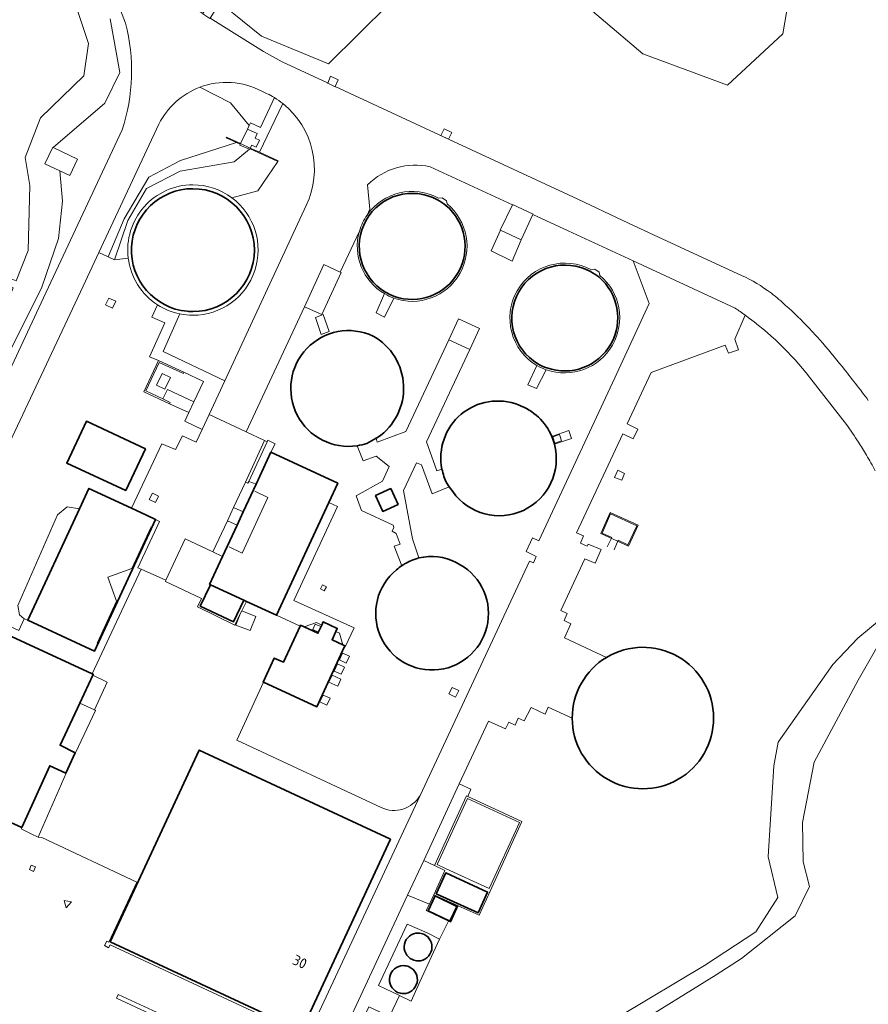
# Model space of a CAD drawing. Extents: x 150256 to 156914, y 461459 to 469481.
# Tile 111 of 256: x 152489 to 152600, y 465011 to 465139. Entities that reach past the tile are written whole.
import ezdxf
from ezdxf.enums import TextEntityAlignment as Align

# ---------------------------------------------------------------- set-up
doc = ezdxf.new("R2010")
doc.units = 0
doc.header["$LTSCALE"] = 0.75
for name, color, linetype, lineweight in [('B-RO-GR-GRAS-GV', 251, 'CONTINUOUS', 13), ('B-RO-GR-GROENVOORZIENING-GV', 251, 'CONTINUOUS', 18), ('B-RO-GR-STRUIK-GV', 251, 'CONTINUOUS', 13), ('B-RO-IE-TERREINAFSCHEIDING_KUNSTMATIG_HEKWERK-G', 251, 'IE-TERREINAFSCHEIDING-KUNSTMATIG', 18), ('B-RO-IE-TERREINAFSCHEIDING_KUNSTMATIG_MUUR-GV', 251, 'CONTINUOUS', 18), ('B-RO-OG-BEBOUWING-GV', 6, 'CONTINUOUS', 35), ('B-RO-OG-BEBOUWING-T18', 1, 'CONTINUOUS', 18), ('B-RO-OG-BEBOUWING_BEZINKTANK-GV', 251, 'CONTINUOUS', 35), ('B-RO-OG-BEBOUWING_LOODS-GV', 251, 'CONTINUOUS', 35), ('B-RO-OG-BEBOUWING_OPSLAGTANK-GV', 251, 'CONTINUOUS', 35), ('B-RO-OG-BEBOUWING_OVERBOUWING-GV', 251, 'CONTINUOUS', 18), ('B-RO-OG-TERREIN_CULTUURSCHEIDING-GV', 251, 'CONTINUOUS', 18), ('B-RO-OG-WATER-GV', 251, 'CONTINUOUS', 18), ('B-RO-OG-WATER_SLOOT-GV', 251, 'CONTINUOUS', 18), ('B-RO-VH-VERHARDING_GESLOTEN-GV', 251, 'CONTINUOUS', 18), ('B-RO-VH-VERHARDING_HALFVERHARDING-GV', 251, 'CONTINUOUS', 18), ('B-RO-VH-VERHARDING_OPEN-GV', 251, 'CONTINUOUS', 18)]:
    doc.layers.add(name, color=color, linetype=linetype, lineweight=lineweight)
doc.styles.add('NLCS-ISO-M200-T18', font='NLCS-ISO.ttf', dxfattribs={"height": 360})
doc.linetypes.add('IE-TERREINAFSCHEIDING-KUNSTMATIG', pattern='A,4,[82,NLCS.SHX,S=0.75,R=90,X=0,Y=0],4,-2', length=10)

msp = doc.modelspace()

# ---------------------------------------------------------------- linework, layer by layer
at = {"layer": 'B-RO-GR-GRAS-GV'}
for points in [[(152536.505, 465103.467), (152535.418, 465100.959), (152536.513, 465100.403), (152537.707, 465102.876)], [(152556.375, 465094.107), (152555.172, 465091.611), (152556.32, 465091.096), (152557.594, 465093.562)]]:
    msp.add_lwpolyline(points, dxfattribs=at)
for points in [[(152537.707, 465102.876, -0.0474125), (152536.505, 465103.467)], [(152557.594, 465093.562, -0.0533038), (152556.375, 465094.107)]]:
    msp.add_lwpolyline(points, format="xyb", dxfattribs=at)
at = {"layer": 'B-RO-GR-GROENVOORZIENING-GV'}
for points in [[(152500.779, 465186.323), (152494.949, 465180.566), (152496.789, 465169.757), (152502.621, 465155.633), (152513.052, 465143.027), (152520.476, 465137.022), (152529.205, 465133.405), (152537.13, 465141.22), (152544.249, 465148.946), (152549.661, 465150.424), (152551.315, 465150.875), (152559.316, 465143.957), (152570.18, 465134.709), (152581.222, 465130.603), (152588.412, 465137.299), (152589.446, 465143.427), (152585.909, 465157.315), (152578.127, 465165.458), (152565.807, 465170.719), (152560.3, 465171.36), (152553.078, 465172.201), (152538.197, 465181.437), (152523.613, 465186.718), (152510.934, 465187.61)], [(152520.214, 465123.45), (152519.648, 465123.721), (152519.921, 465124.312), (152518.656, 465124.899), (152517.742, 465123.004), (152519.015, 465122.43), (152519.206, 465122.81), (152519.78, 465122.535)], [(152518.924, 465122.267), (152517.668, 465122.826), (152517.691, 465122.926), (152517.225, 465123.143), (152509.937, 465120.829), (152505.801, 465118.637), (152502.56, 465113.23), (152500.484, 465108.275), (152501.324, 465107.887), (152503.064, 465113.01), (152505.505, 465117.173), (152509.889, 465119.423), (152516.905, 465120.634)], [(152500.16, 465101.996), (152500.575, 465102.886), (152501.494, 465102.484), (152501.054, 465101.566)], [(152528.258, 465098.137), (152527.497, 465100.37), (152528.501, 465100.741), (152529.29, 465098.526)], [(152505.339, 465083.256), (152502.792, 465077.811), (152495.104, 465081.407), (152497.652, 465086.852)], [(152567.419, 465079.158), (152566.496, 465079.544), (152566.901, 465080.465), (152567.801, 465080.065)], [(152565.924, 465074.952), (152569.55, 465073.331), (152568.326, 465070.592), (152564.699, 465072.213)], [(152528.656, 465064.76), (152528.165, 465065.031), (152528.445, 465065.539), (152528.936, 465065.268)], [(152530.621, 465055.764), (152531.034, 465056.664), (152531.943, 465056.248), (152531.53, 465055.347)], [(152529.961, 465054.313), (152530.389, 465055.254), (152531.299, 465054.841), (152530.872, 465053.899)], [(152529.271, 465052.858), (152529.703, 465053.782), (152530.835, 465053.254), (152530.404, 465052.329)], [(152528.092, 465050.305), (152528.495, 465051.186), (152529.405, 465050.769), (152529.001, 465049.888)], [(152545.331, 465052.182), (152546.189, 465051.782), (152545.766, 465050.9), (152544.885, 465051.342)]]:
    msp.add_lwpolyline(points, close=True, dxfattribs=at)
for points in [[(152502.749, 465138.697), (152497.105, 465153.402), (152495.791, 465157.21), (152490.69, 465172.169)], [(152407.77, 465110.343), (152434.693, 465097.636), (152446.931, 465091.935), (152460.9, 465085.422), (152470.368, 465086.331), (152471.208, 465086.62), (152471.028, 465087.011), (152471.941, 465087.425), (152472.151, 465086.946), (152476.776, 465088.542), (152482.198, 465092.959), (152485.741, 465098.232), (152488.121, 465104.21), (152487.476, 465104.454), (152487.843, 465105.388), (152488.49, 465105.135), (152490.059, 465109.076), (152490.305, 465117.557), (152489.685, 465121.206), (152491.658, 465126.352), (152497.329, 465131.834), (152497.928, 465136.068), (152492.539, 465152.295)], [(152492.539, 465152.295), (152497.928, 465136.068), (152497.329, 465131.834), (152491.658, 465126.352), (152489.685, 465121.206), (152490.305, 465117.557), (152490.059, 465109.076), (152488.49, 465105.135)], [(152500.77, 465139.241), (152502.022, 465132.267), (152500.041, 465128.287), (152493.325, 465122.51), (152496.508, 465120.992), (152495.494, 465118.84), (152494.19, 465119.455), (152494.537, 465115.507), (152494.035, 465110.668), (152491.855, 465104.304), (152483.241, 465087.118), (152479.667, 465083.308), (152474.54, 465081.652), (152469.863, 465082.517), (152469.811, 465082.416), (152469.44, 465082.595), (152465.217, 465083.376), (152470.478, 465080.863)], [(152483.241, 465087.118), (152491.855, 465104.304), (152494.035, 465110.668), (152494.537, 465115.507), (152494.19, 465119.455), (152492.258, 465120.366), (152493.293, 465122.526), (152493.325, 465122.51), (152500.041, 465128.287), (152502.022, 465132.267), (152500.77, 465139.241)], [(152517.742, 465123.004), (152518.656, 465124.899), (152518.878, 465125.376), (152516.428, 465128.315), (152512.421, 465130.351)], [(152512.421, 465130.351), (152516.428, 465128.315), (152518.878, 465125.376), (152519.042, 465125.726), (152520.349, 465125.125), (152522.157, 465128.999)], [(152521.233, 465129.507), (152520.519, 465129.839)], [(152523.263, 465128.221), (152520.228, 465121.883), (152522.656, 465120.762), (152522.615, 465120.681), (152519.993, 465116.877), (152516.604, 465115.969)], [(152507.117, 465125.55), (152499.275, 465108.843), (152500.484, 465108.275), (152502.56, 465113.23), (152505.801, 465118.637), (152509.937, 465120.829), (152517.225, 465123.143), (152515.887, 465123.765), (152515.93, 465123.84), (152517.742, 465123.004)], [(152484.079, 465085.773), (152484.393, 465086.513), (152491.779, 465102.29), (152502.298, 465124.787)], [(152516.604, 465115.969), (152519.993, 465116.877), (152522.615, 465120.681), (152518.985, 465122.35), (152518.924, 465122.267), (152516.905, 465120.634), (152509.889, 465119.423), (152505.505, 465117.173), (152503.064, 465113.01), (152501.324, 465107.887), (152503.106, 465108.107)], [(152541.136, 465038.12), (152547.852, 465052.418), (152555.397, 465068.634), (152555.923, 465068.399), (152556.282, 465069.238), (152554.954, 465069.88), (152555.783, 465071.651), (152556.634, 465071.253), (152566.539, 465092.51), (152571.019, 465102.172), (152568.906, 465107.726), (152560.427, 465111.665), (152555.839, 465113.788), (152554.302, 465110.488), (152554.339, 465110.471), (152553.132, 465107.705), (152550.399, 465109.052), (152551.61, 465111.751), (152551.6, 465111.756), (152553.174, 465115.021), (152542.439, 465119.989)], [(152534.298, 465117.652), (152534.591, 465114.454), (152534.239, 465113.712)], [(152543.543, 465115.898), (152544.003, 465115.951), (152544.578, 465115.572), (152544.667, 465115.151)], [(152509.851, 465100.821), (152507.649, 465095.926), (152515.707, 465092.126), (152526.307, 465114.949)], [(152533.238, 465111.604), (152530.713, 465106.284), (152530.869, 465106.21), (152528.331, 465100.763), (152526.094, 465101.773), (152518.489, 465085.47), (152520.883, 465084.34), (152521.195, 465084.158), (152521.316, 465084.367), (152522.236, 465083.892), (152521.698, 465082.814), (152530.407, 465078.782), (152529.237, 465076.258), (152530.376, 465075.743), (152524.71, 465063.511), (152532.561, 465059.96), (152531.397, 465057.448), (152531.298, 465057.494), (152527.7, 465049.66), (152520.725, 465052.864)], [(152503.106, 465108.107), (152501.324, 465107.887), (152500.484, 465108.275), (152499.275, 465108.843), (152497.218, 465104.461), (152488, 465084.785), (152479.737, 465067.119), (152476.56, 465060.372), (152480.179, 465058.668), (152477.624, 465053.24), (152474.005, 465054.944), (152470.18, 465046.82)], [(152563.475, 465106.556), (152563.928, 465106.637), (152564.463, 465106.272), (152564.581, 465105.837)], [(152537.707, 465102.876), (152536.513, 465100.403), (152535.418, 465100.959), (152536.505, 465103.467)], [(152496.749, 465075.454), (152497.981, 465078.112), (152503.555, 465075.53), (152507.483, 465083.927), (152509.282, 465083.15), (152510.164, 465084.969), (152511.967, 465084.132), (152512.731, 465085.774), (152510.488, 465086.85), (152511.019, 465087.973), (152508.484, 465089.136), (152505.146, 465090.7), (152507.041, 465094.777), (152505.864, 465095.246), (152507.858, 465099.65), (152506.199, 465100.396), (152506.911, 465102.022)], [(152535.609, 465084.739), (152535.413, 465084.631), (152535.547, 465084.127), (152539.291, 465085.514), (152544.88, 465097.454), (152546.158, 465100.197), (152548.886, 465098.936), (152547.628, 465096.188), (152541.995, 465084.183), (152543.32, 465080.396), (152543.996, 465080.608)], [(152583.509, 465100.671), (152582.146, 465097.548), (152582.638, 465096.154), (152581.337, 465095.718), (152580.926, 465096.757), (152571.258, 465093.188), (152568.154, 465086.493), (152569.522, 465085.832), (152568.929, 465084.574), (152567.581, 465085.231), (152561.537, 465072.309), (152562.463, 465071.917), (152562.042, 465070.949), (152562.902, 465070.566), (152563.031, 465070.861), (152564.725, 465070.14), (152563.953, 465068.378), (152562.611, 465068.944), (152559.498, 465062.217), (152560.318, 465061.818), (152559.919, 465060.879), (152560.785, 465060.469), (152559.954, 465058.657), (152565.434, 465056.092)], [(152557.594, 465093.562), (152556.32, 465091.096), (152555.172, 465091.611), (152556.375, 465094.107)], [(152596.738, 465086.414), (152591.901, 465092.596)], [(152558.308, 465084.884), (152560.52, 465085.645), (152560.887, 465084.624), (152558.656, 465083.866)], [(152538.763, 465068.038), (152537.781, 465070.569), (152538.569, 465070.861), (152538.049, 465072.227), (152537.491, 465072.513), (152537.713, 465073.002), (152537.632, 465073.311), (152533.489, 465075.22), (152532.814, 465077.149), (152536.243, 465079.027), (152537.118, 465080.959), (152535.408, 465082.312), (152533.721, 465081.698), (152532.953, 465083.662)], [(152545.405, 465077.684), (152544.954, 465078.318), (152542.702, 465077.399), (152541.336, 465081.165), (152540.685, 465081.448), (152538.963, 465077.85), (152540.142, 465071.519), (152540.997, 465069.04)], [(152480.01, 465045.645), (152480.636, 465047.044), (152481.295, 465048.321), (152481.109, 465048.348), (152479.364, 465049.246), (152479.271, 465049.294), (152479.731, 465050.284), (152484.408, 465060.347), (152484.467, 465060.32), (152484.491, 465060.309), (152484.986, 465061.376), (152488.83, 465059.59), (152489.542, 465061.099), (152488.937, 465061.657), (152488.735, 465062.843), (152493.868, 465074.653), (152495.134, 465075.696), (152496.749, 465075.454)], [(152567.307, 465009.472), (152578.23, 465015.97), (152584.897, 465020.332), (152587.752, 465024.826), (152586.523, 465030.1), (152587.259, 465041.956), (152587.817, 465045.034), (152594.953, 465055.155), (152598.211, 465058.616), (152606.568, 465065.53), (152607.675, 465064.625), (152607.017, 465063.791), (152620.147, 465042.907), (152627.486, 465031.288), (152631.382, 465020.151), (152630.107, 465000.747), (152620.981, 464985.412), (152611.269, 464975.256), (152603.977, 464968.991), (152591.017, 464960.806), (152572.25, 464955.807)], [(152520.725, 465052.864), (152517.25, 465045.31), (152536.071, 465036.541)], [(152560.968, 465048.194), (152557.833, 465049.608), (152557.45, 465048.709), (152555.606, 465049.563), (152554.72, 465047.811), (152553.925, 465048.163), (152553.524, 465047.278), (152552.704, 465047.661), (152552.281, 465046.794), (152550.081, 465047.793), (152546.246, 465039.627), (152547.746, 465038.93), (152547.352, 465037.982), (152554.412, 465034.729), (152550.27, 465025.655), (152548.831, 465022.501), (152546.116, 465023.736), (152545.139, 465021.62), (152544.847, 465021.758), (152543.683, 465019.382), (152541.122, 465013.851), (152539.971, 465011.325), (152538.457, 465012.057), (152537.164, 465009.323)]]:
    msp.add_lwpolyline(points, dxfattribs=at)
for points in [[(152502.298, 465124.787, 0.1454359), (152502.749, 465138.697)], [(152520.519, 465129.839, 0.2163593), (152512.421, 465130.351)], [(152512.421, 465130.351, 0.1887188), (152507.117, 465125.55)], [(152522.157, 465128.999, 0.023766), (152521.233, 465129.507)], [(152526.307, 465114.949, 0.3483938), (152523.263, 465128.221)], [(152542.439, 465119.989, 0.2563533), (152534.298, 465117.652)], [(152503.106, 465108.107, -0.4507171), (152511.538, 465117.644)], [(152511.538, 465117.644, -0.1612636), (152516.604, 465115.969)], [(152534.239, 465113.712, -0.3839388), (152543.543, 465115.898)], [(152516.604, 465115.969, -0.7226022), (152511.538, 465100.652)], [(152544.667, 465115.151, -0.8379205), (152537.707, 465102.876)], [(152536.505, 465103.467, -0.3430188), (152533.238, 465111.604)], [(152506.911, 465102.022, -0.2216527), (152503.106, 465108.107)], [(152556.375, 465094.107, -0.985157), (152563.475, 465106.556)], [(152564.581, 465105.837, -0.8367654), (152557.594, 465093.562)], [(152511.538, 465100.652, -0.0504138), (152509.851, 465100.821)], [(152591.901, 465092.596, 0.0708696), (152583.509, 465100.671)], [(152532.953, 465083.662, -1.3449179), (152535.009, 465097.953)], [(152535.009, 465097.953, -0.5581927), (152535.609, 465084.739)], [(152543.996, 465080.608, -0.5949695), (152553.973, 465088.973)], [(152553.973, 465088.973, -0.2093965), (152558.308, 465084.884)], [(152598.272, 465084.133, 0.0113), (152596.738, 465086.414)], [(152558.656, 465083.866, -0.834957), (152545.405, 465077.684)], [(152599.315, 465082.436, 0.0079261), (152598.272, 465084.133)], [(152600.473, 465080.387, 0.0096975), (152599.315, 465082.436)], [(152540.997, 465069.04, -0.1837585), (152545.833, 465068.45)], [(152545.833, 465068.45, -3.4765779), (152538.082, 465067.505)], [(152538.082, 465067.505, -0.03185), (152538.763, 465068.038)], [(152565.434, 465056.092, -0.583312), (152579.399, 465048.194)], [(152579.399, 465048.194, -1.0000543), (152560.968, 465048.194)], [(152536.071, 465036.541, 0.3895317), (152541.136, 465038.12)]]:
    msp.add_lwpolyline(points, format="xyb", dxfattribs=at)
at = {"layer": 'B-RO-GR-STRUIK-GV'}
msp.add_lwpolyline([(152488.937, 465061.657), (152489.542, 465061.099), (152490.02, 465060.936), (152496.749, 465075.454), (152495.134, 465075.696), (152493.868, 465074.653), (152488.735, 465062.843)], close=True, dxfattribs=at)
at = {"layer": 'B-RO-IE-TERREINAFSCHEIDING_KUNSTMATIG_HEKWERK-G'}
for points in [[(152516.246, 465070.472), (152517.962, 465069.648), (152521.311, 465076.908), (152519.611, 465077.763)], [(152566.418, 465070.107), (152566.954, 465071.345), (152568.238, 465070.745), (152569.383, 465073.244), (152565.979, 465074.771), (152564.857, 465072.285), (152566.144, 465071.721), (152565.546, 465070.493)], [(152499.067, 465057.939), (152501.579, 465063.4), (152500.445, 465066.527), (152503.591, 465067.657), (152506.113, 465073.101)]]:
    msp.add_lwpolyline(points, dxfattribs=at)
msp.add_lwpolyline([(152495, 465023.495), (152495.695, 465024.248), (152494.763, 465024.445)], close=True, dxfattribs=at)
at = {"layer": 'B-RO-IE-TERREINAFSCHEIDING_KUNSTMATIG_MUUR-GV'}
for points in [[(152517.225, 465123.143), (152517.691, 465122.926), (152517.668, 465122.826), (152518.924, 465122.267), (152518.985, 465122.35), (152522.615, 465120.681), (152522.656, 465120.762), (152520.228, 465121.883), (152519.015, 465122.43), (152517.742, 465123.004), (152515.93, 465123.84), (152515.887, 465123.765)], [(152507.608, 465089.762), (152505.41, 465090.794), (152507.143, 465094.521), (152510.291, 465093.064), (152510.363, 465093.245), (152507.041, 465094.777), (152505.146, 465090.7), (152508.484, 465089.136), (152508.566, 465089.311)]]:
    msp.add_lwpolyline(points, close=True, dxfattribs=at)
for points in [[(152511.538, 465117.644, 0.4507171), (152503.106, 465108.107)], [(152516.604, 465115.969, 0.1612636), (152511.538, 465117.644)], [(152510.774, 465101.167, -0.953233), (152511.539, 465117.139)], [(152511.539, 465117.139, -1), (152511.539, 465101.131)], [(152536.631, 465103.683, -0.9871057), (152543.422, 465115.679)], [(152543.543, 465115.898, 0.3839388), (152534.239, 465113.712)], [(152511.538, 465100.652, 0.7226022), (152516.604, 465115.969)], [(152537.707, 465102.876, 0.8379205), (152544.667, 465115.151)], [(152543.422, 465115.679, -0.0580849), (152544.508, 465114.958)], [(152544.508, 465114.958, -0.8378449), (152537.791, 465103.112)], [(152534.239, 465113.712, 0.0824083), (152533.238, 465111.604)], [(152533.238, 465111.604, 0.3430188), (152536.505, 465103.467)], [(152503.106, 465108.107, 0.2216527), (152506.911, 465102.022)], [(152563.475, 465106.556, 0.985157), (152556.375, 465094.107)], [(152556.502, 465094.322, -0.9851407), (152563.354, 465106.337)], [(152563.354, 465106.337, -0.0506), (152564.421, 465105.645)], [(152557.594, 465093.562, 0.8367654), (152564.581, 465105.837)], [(152564.421, 465105.645, -0.8368137), (152557.677, 465093.798)], [(152537.791, 465103.112, -0.0491182), (152536.631, 465103.683)], [(152536.505, 465103.467, 0.0474125), (152537.707, 465102.876)], [(152506.911, 465102.022, 0.0940801), (152509.851, 465100.821)], [(152511.539, 465101.131, -0.0235388), (152510.774, 465101.167)], [(152509.851, 465100.821, 0.0504138), (152511.538, 465100.652)], [(152556.375, 465094.107, 0.0533038), (152557.594, 465093.562)], [(152557.677, 465093.798, -0.0546133), (152556.502, 465094.322)]]:
    msp.add_lwpolyline(points, format="xyb", dxfattribs=at)
for points in [[(152544.667, 465115.151), (152544.578, 465115.572), (152544.003, 465115.951), (152543.543, 465115.898)], [(152564.581, 465105.837), (152564.463, 465106.272), (152563.928, 465106.637), (152563.475, 465106.556)]]:
    msp.add_lwpolyline(points, dxfattribs=at)
at = {"layer": 'B-RO-OG-BEBOUWING-GV'}
for points in [[(152535.009, 465097.953, 1.3449179), (152532.953, 465083.662)], [(152535.609, 465084.739, 0.5581927), (152535.009, 465097.953)], [(152553.973, 465088.973, 0.5949695), (152543.996, 465080.608)], [(152558.308, 465084.884, 0.2093965), (152553.973, 465088.973)], [(152558.656, 465083.866, 0.0370304), (152558.308, 465084.884)], [(152532.953, 465083.662, 0.0428433), (152534.187, 465083.955)], [(152545.405, 465077.684, 0.834957), (152558.656, 465083.866)], [(152543.996, 465080.608, 0.0658403), (152544.624, 465078.782)], [(152540.997, 465069.04, 0.0745537), (152539.107, 465068.259)], [(152545.833, 465068.45, 0.1837585), (152540.997, 465069.04)], [(152538.082, 465067.505, 3.4765779), (152545.833, 465068.45)], [(152538.763, 465068.038, 0.03185), (152538.082, 465067.505)], [(152539.107, 465068.259, 0.0155763), (152538.763, 465068.038)], [(152579.399, 465048.194, 0.583312), (152565.434, 465056.092)], [(152565.434, 465056.092, 0.2631575), (152560.968, 465048.194)], [(152560.968, 465048.194, 1.0000543), (152579.399, 465048.194)]]:
    msp.add_lwpolyline(points, format="xyb", dxfattribs=at)
for points in [[(152505.339, 465083.256), (152497.652, 465086.852), (152495.104, 465081.407), (152502.792, 465077.811)], [(152535.343, 465077.175), (152536.28, 465075.107), (152538.268, 465076.007), (152537.331, 465078.075)], [(152498.512, 465053.777), (152498.56, 465053.88), (152498.419, 465053.945), (152486.77, 465059.34), (152486.735, 465059.265), (152486.327, 465059.455), (152484.491, 465060.309), (152484.467, 465060.32), (152484.408, 465060.347), (152479.731, 465050.284), (152479.271, 465049.294), (152479.364, 465049.246), (152481.109, 465048.348), (152481.295, 465048.321), (152481.643, 465048.27), (152484.521, 465046.937), (152480.439, 465037.92), (152489.23, 465033.94), (152492.87, 465041.98), (152494.98, 465041.03), (152496.2, 465043.675), (152494.23, 465044.66), (152496.791, 465050.113)], [(152531.082, 465057.73), (152529.67, 465058.382), (152530.172, 465059.47), (152530.353, 465059.862), (152528.513, 465060.712), (152528.318, 465060.29), (152527.83, 465059.233), (152526.026, 465060.065), (152525.56, 465060.28), (152525.504, 465060.159), (152523.33, 465055.45), (152522.13, 465056), (152520.69, 465052.88), (152520.725, 465052.864), (152527.7, 465049.66), (152531.298, 465057.494), (152531.35, 465057.607)], [(152537.304, 465032.415), (152512.364, 465044.01), (152500.762, 465019.055), (152525.702, 465007.46)]]:
    msp.add_lwpolyline(points, close=True, dxfattribs=at)
for points in [[(152534.187, 465083.955), (152535.413, 465084.631), (152535.609, 465084.739)], [(152544.624, 465078.782), (152544.954, 465078.318), (152545.405, 465077.684)]]:
    msp.add_lwpolyline(points, dxfattribs=at)
at = {"layer": 'B-RO-OG-BEBOUWING_BEZINKTANK-GV'}
for points in [[(152543.422, 465115.679, 0.9871057), (152536.631, 465103.683)], [(152544.508, 465114.958, 0.0580849), (152543.422, 465115.679)], [(152537.791, 465103.112, 0.8378449), (152544.508, 465114.958)], [(152563.354, 465106.337, 0.9851407), (152556.502, 465094.322)], [(152564.421, 465105.645, 0.0506), (152563.354, 465106.337)], [(152557.677, 465093.798, 0.8368137), (152564.421, 465105.645)], [(152536.631, 465103.683, 0.0491182), (152537.791, 465103.112)], [(152556.502, 465094.322, 0.0546133), (152557.677, 465093.798)]]:
    msp.add_lwpolyline(points, format="xyb", dxfattribs=at)
at = {"layer": 'B-RO-OG-BEBOUWING_LOODS-GV'}
for points in [[(152529.237, 465076.258), (152530.407, 465078.782), (152521.698, 465082.814), (152519.764, 465078.642), (152518.103, 465075.06), (152517.3, 465073.329), (152515.407, 465069.247), (152513.718, 465065.602), (152513.814, 465065.558), (152518.155, 465063.554), (152518.506, 465063.392), (152522.437, 465061.578), (152526.385, 465070.101)], [(152506.656, 465074.057), (152506.663, 465074.072), (152505.488, 465074.635), (152503.555, 465075.53), (152497.981, 465078.112), (152496.749, 465075.454), (152490.02, 465060.936), (152496.94, 465057.726), (152498.691, 465056.893)], [(152543.255, 465025.312), (152548.707, 465022.832), (152549.939, 465025.531), (152544.48, 465028.022)], [(152542.181, 465023.105), (152545.018, 465021.734), (152545.953, 465023.67), (152543.117, 465025.04)]]:
    msp.add_lwpolyline(points, close=True, dxfattribs=at)
at = {"layer": 'B-RO-OG-BEBOUWING_OPSLAGTANK-GV'}
for points in [[(152511.539, 465117.139, 0.953233), (152510.774, 465101.167)], [(152511.539, 465101.131, 1), (152511.539, 465117.139)], [(152510.774, 465101.167, 0.0235388), (152511.539, 465101.131)], [(152540.885, 465020.188, 0.8083091), (152540.14, 465016.725)], [(152541.63, 465020.028, 0.1073326), (152540.885, 465020.188)], [(152540.885, 465016.565, 0.8076383), (152541.63, 465020.028)], [(152540.14, 465016.725, 0.1073326), (152540.885, 465016.565)], [(152538.969, 465015.947, 0.8079799), (152538.22, 465012.468)], [(152539.717, 465015.786, 0.1084443), (152538.969, 465015.947)], [(152538.969, 465012.307, 0.8077529), (152539.717, 465015.786)], [(152538.22, 465012.468, 0.1080314), (152538.969, 465012.307)]]:
    msp.add_lwpolyline(points, format="xyb", dxfattribs=at)
msp.add_lwpolyline([(152513.814, 465065.558), (152512.491, 465062.775), (152516.809, 465060.722), (152518.155, 465063.554)], close=True, dxfattribs=at)
at = {"layer": 'B-RO-OG-BEBOUWING_OVERBOUWING-GV'}
msp.add_lwpolyline([(152544.462, 465028.581), (152550.147, 465025.986), (152554.081, 465034.606), (152547.328, 465037.718), (152543.366, 465029.104)], close=True, dxfattribs=at)
at = {"layer": 'B-RO-OG-TERREIN_CULTUURSCHEIDING-GV'}
for points in [[(152500.779, 465186.323), (152510.934, 465187.61), (152523.613, 465186.718), (152538.197, 465181.437), (152553.078, 465172.201), (152560.3, 465171.36), (152565.807, 465170.719), (152578.127, 465165.458), (152585.909, 465157.315), (152589.446, 465143.427), (152588.412, 465137.299), (152581.222, 465130.603), (152570.18, 465134.709), (152559.316, 465143.957), (152551.315, 465150.875), (152549.661, 465150.424), (152544.249, 465148.946), (152537.13, 465141.22), (152529.205, 465133.405), (152520.476, 465137.022), (152513.052, 465143.027), (152502.621, 465155.633), (152496.789, 465169.757), (152494.949, 465180.566)], [(152544.852, 465123.608), (152543.852, 465124.075), (152544.277, 465124.953), (152545.292, 465124.469)]]:
    msp.add_lwpolyline(points, close=True, dxfattribs=at)
msp.add_lwpolyline([(152508.909, 465142.535), (152512.817, 465139.94), (152512.822, 465139.938), (152513.345, 465140.758), (152514.289, 465140.177), (152513.777, 465139.344), (152520.722, 465135.028), (152523.162, 465133.668), (152529.066, 465130.908), (152529.118, 465130.884), (152529.465, 465131.782), (152530.467, 465131.311), (152530.084, 465130.437), (152544.846, 465123.598), (152561.706, 465115.761), (152567.59, 465113.002), (152571.015, 465111.411), (152582.542, 465106.058)], dxfattribs=at)
for points in [[(152582.542, 465106.058, -0.0548316), (152586.416, 465103.887)], [(152586.416, 465103.887, -0.0269938), (152588.389, 465102.306)], [(152588.389, 465102.306, -0.0157212), (152591.514, 465099.325)], [(152591.514, 465099.325, -0.0152991), (152593.239, 465097.453)], [(152593.239, 465097.453, -0.0086574), (152596.184, 465093.92)], [(152596.184, 465093.92, -0.0088102), (152599.563, 465089.561)]]:
    msp.add_lwpolyline(points, format="xyb", dxfattribs=at)
at = {"layer": 'B-RO-OG-WATER-GV'}
msp.add_lwpolyline([(152602.377, 465059.744), (152606.005, 465064.035), (152602.759, 465061.037), (152598.229, 465053.115), (152592.512, 465042.431), (152590.978, 465034.578), (152591.066, 465029.469), (152591.913, 465026.254), (152590.023, 465022.448), (152583.017, 465016.86), (152579.732, 465014.751), (152568.644, 465007.883)], dxfattribs=at)
at = {"layer": 'B-RO-OG-WATER_SLOOT-GV'}
for points in [[(152603.514, 465059.35), (152607.017, 465063.791), (152607.675, 465064.625), (152606.568, 465065.53), (152598.211, 465058.616), (152594.953, 465055.155), (152587.817, 465045.034), (152587.259, 465041.956), (152586.523, 465030.1), (152587.752, 465024.826), (152584.897, 465020.332), (152578.23, 465015.97), (152567.307, 465009.472)], [(152568.644, 465007.883), (152579.732, 465014.751), (152583.017, 465016.86), (152590.023, 465022.448), (152591.913, 465026.254), (152591.066, 465029.469), (152590.978, 465034.578), (152592.512, 465042.431), (152598.229, 465053.115), (152602.759, 465061.037), (152606.005, 465064.035), (152602.377, 465059.744)]]:
    msp.add_lwpolyline(points, dxfattribs=at)
at = {"layer": 'B-RO-VH-VERHARDING_GESLOTEN-GV'}
for points in [[(152553.203, 465115.081), (152553.174, 465115.021), (152551.6, 465111.756), (152551.61, 465111.751), (152554.302, 465110.488), (152555.839, 465113.788), (152555.862, 465113.838)], [(152550.399, 465109.052), (152553.132, 465107.705), (152554.339, 465110.471), (152554.302, 465110.488), (152551.61, 465111.751)], [(152528.258, 465098.137), (152529.29, 465098.526), (152528.501, 465100.741), (152527.497, 465100.37)], [(152510.363, 465093.245), (152510.291, 465093.064), (152507.143, 465094.521), (152505.41, 465090.794), (152507.608, 465089.762), (152508.215, 465090.974), (152511.667, 465089.365), (152512.921, 465092.034)], [(152507.516, 465093.087), (152506.787, 465091.541), (152507.871, 465091.024), (152508.607, 465092.565)], [(152507.516, 465093.087), (152508.607, 465092.565), (152507.871, 465091.024), (152506.787, 465091.541)], [(152511.019, 465087.973), (152511.667, 465089.365), (152508.215, 465090.974), (152507.608, 465089.762), (152508.566, 465089.311), (152508.484, 465089.136)], [(152518.489, 465085.47), (152513.654, 465087.732), (152512.731, 465085.774), (152511.967, 465084.132), (152510.164, 465084.969), (152509.282, 465083.15), (152507.483, 465083.927), (152503.555, 465075.53), (152505.488, 465074.635), (152506.663, 465074.072), (152506.656, 465074.057), (152507.163, 465073.785), (152504.376, 465067.779), (152504.803, 465067.58), (152508.002, 465066.134), (152510.517, 465071.521), (152514.149, 465069.845), (152516.032, 465073.9), (152516.836, 465075.63), (152518.371, 465078.934), (152520.883, 465084.34)], [(152535.343, 465077.175), (152537.331, 465078.075), (152538.268, 465076.007), (152536.28, 465075.107)], [(152507.046, 465077.097), (152506.249, 465077.494), (152505.85, 465076.673), (152506.64, 465076.272)], [(152507.046, 465077.097), (152506.64, 465076.272), (152505.85, 465076.673), (152506.249, 465077.494)], [(152516.032, 465073.9), (152517.3, 465073.329), (152518.103, 465075.06), (152516.836, 465075.63)], [(152569.55, 465073.331), (152565.924, 465074.952), (152564.699, 465072.213), (152568.326, 465070.592)], [(152518.155, 465063.554), (152516.809, 465060.722), (152512.491, 465062.775), (152513.814, 465065.558), (152513.718, 465065.602), (152515.407, 465069.247), (152514.149, 465069.845), (152510.517, 465071.521), (152508.002, 465066.134), (152507.958, 465065.978), (152512.675, 465063.766), (152512.15, 465062.66), (152517.004, 465060.301), (152517.753, 465061.843), (152517.906, 465062.157), (152518.506, 465063.392)], [(152528.656, 465064.76), (152528.936, 465065.268), (152528.445, 465065.539), (152528.165, 465065.031)], [(152519.742, 465061.434), (152517.906, 465062.157), (152517.753, 465061.843), (152517.15, 465060.312), (152519.011, 465059.579)], [(152528.318, 465060.29), (152527.647, 465060.62), (152526.026, 465060.065), (152527.83, 465059.233)], [(152527.159, 465059.724), (152527.488, 465060.433), (152528.214, 465060.096), (152527.885, 465059.387)], [(152530.621, 465055.764), (152531.53, 465055.347), (152531.943, 465056.248), (152531.034, 465056.664)], [(152529.961, 465054.313), (152530.872, 465053.899), (152531.299, 465054.841), (152530.389, 465055.254)], [(152529.271, 465052.858), (152530.404, 465052.329), (152530.835, 465053.254), (152529.703, 465053.782)], [(152528.092, 465050.305), (152529.001, 465049.888), (152529.405, 465050.769), (152528.495, 465051.186)], [(152545.331, 465052.182), (152544.885, 465051.342), (152545.766, 465050.9), (152546.189, 465051.782)], [(152541.619, 465029.629), (152539.486, 465025.106), (152542.361, 465023.941), (152542.925, 465025.188), (152544.356, 465028.354), (152543.036, 465028.985)], [(152490.775, 465028.223), (152491.019, 465028.815), (152490.452, 465029.013), (152490.232, 465028.467)], [(152490.775, 465028.223), (152490.232, 465028.467), (152490.452, 465029.013), (152491.019, 465028.815)], [(152520.733, 465002.702), (152514.729, 465005.59), (152501.567, 465011.728), (152501.807, 465012.205), (152514.8, 465006.175), (152520.97, 465003.262)]]:
    msp.add_lwpolyline(points, close=True, dxfattribs=at)
for points in [[(152582.219, 465101.565), (152568.906, 465107.726), (152571.019, 465102.172), (152566.539, 465092.51), (152556.634, 465071.253), (152555.783, 465071.651), (152554.954, 465069.88), (152556.282, 465069.238), (152555.923, 465068.399), (152555.397, 465068.634), (152547.852, 465052.418), (152541.136, 465038.12), (152535.901, 465026.875), (152526.476, 465006.656)], [(152565.434, 465056.092), (152559.954, 465058.657), (152560.785, 465060.469), (152559.919, 465060.879), (152560.318, 465061.818), (152559.498, 465062.217), (152562.611, 465068.944), (152563.953, 465068.378), (152564.725, 465070.14), (152563.031, 465070.861), (152562.902, 465070.566), (152562.042, 465070.949), (152562.463, 465071.917), (152561.537, 465072.309), (152567.581, 465085.231), (152568.929, 465084.574), (152569.522, 465085.832), (152568.154, 465086.493), (152571.258, 465093.188), (152580.926, 465096.757), (152581.337, 465095.718), (152582.638, 465096.154), (152582.146, 465097.548), (152583.509, 465100.671)], [(152541.995, 465084.183), (152547.628, 465096.188), (152544.88, 465097.454), (152539.291, 465085.514), (152535.547, 465084.127), (152535.413, 465084.631), (152534.187, 465083.955)], [(152532.953, 465083.662), (152533.721, 465081.698), (152535.408, 465082.312), (152537.118, 465080.959), (152536.243, 465079.027), (152532.814, 465077.149), (152533.489, 465075.22), (152537.632, 465073.311), (152537.713, 465073.002), (152537.491, 465072.513), (152538.049, 465072.227), (152538.569, 465070.861), (152537.781, 465070.569), (152538.763, 465068.038)], [(152543.996, 465080.608), (152543.32, 465080.396), (152541.995, 465084.183)], [(152540.997, 465069.04), (152540.142, 465071.519), (152538.963, 465077.85), (152540.685, 465081.448), (152541.336, 465081.165), (152542.702, 465077.399), (152544.954, 465078.318), (152544.624, 465078.782)], [(152553.524, 465047.278), (152553.925, 465048.163), (152554.72, 465047.811), (152555.606, 465049.563), (152557.45, 465048.709), (152557.833, 465049.608), (152560.968, 465048.194)], [(152525.566, 465007.119), (152500.769, 465018.644), (152500.551, 465018.277), (152499.995, 465018.583), (152500.301, 465019.15), (152500.57, 465019.007), (152504.209, 465026.805), (152491.848, 465032.622), (152491.421, 465032.663), (152491.379, 465032.683), (152490.453, 465033.114), (152489.142, 465033.761), (152489.23, 465033.94), (152480.439, 465037.92), (152484.521, 465046.937), (152481.643, 465048.27), (152481.295, 465048.321)], [(152530.195, 465005.172), (152539.486, 465025.106), (152541.619, 465029.629), (152546.246, 465039.627), (152550.081, 465047.793), (152552.281, 465046.794), (152552.704, 465047.661), (152553.524, 465047.278)]]:
    msp.add_lwpolyline(points, dxfattribs=at)
for points in [[(152583.509, 465100.671, 0.0091875), (152582.219, 465101.565)], [(152534.187, 465083.955, -0.0428433), (152532.953, 465083.662)], [(152544.624, 465078.782, -0.0658403), (152543.996, 465080.608)], [(152539.107, 465068.259, -0.0745537), (152540.997, 465069.04)], [(152538.763, 465068.038, -0.0155763), (152539.107, 465068.259)], [(152560.968, 465048.194, -0.2631575), (152565.434, 465056.092)]]:
    msp.add_lwpolyline(points, format="xyb", dxfattribs=at)
at = {"layer": 'B-RO-VH-VERHARDING_HALFVERHARDING-GV'}
for points in [[(152496.508, 465120.992), (152493.325, 465122.51), (152493.293, 465122.526), (152492.258, 465120.366), (152494.19, 465119.455), (152495.494, 465118.84)], [(152547.352, 465037.982), (152547.205, 465038.05), (152543.036, 465028.985), (152544.356, 465028.354), (152542.925, 465025.188), (152546.116, 465023.736), (152548.831, 465022.501), (152550.27, 465025.655), (152554.412, 465034.729)], [(152544.462, 465028.581), (152543.366, 465029.104), (152547.328, 465037.718), (152554.081, 465034.606), (152550.147, 465025.986)], [(152549.939, 465025.531), (152548.707, 465022.832), (152543.255, 465025.312), (152544.48, 465028.022)], [(152542.925, 465025.188), (152542.361, 465023.941), (152541.948, 465023.127), (152544.847, 465021.758), (152545.139, 465021.62), (152546.116, 465023.736)], [(152542.181, 465023.105), (152543.117, 465025.04), (152545.953, 465023.67), (152545.018, 465021.734)], [(152542.052, 465020.201), (152539.459, 465021.357), (152535.734, 465013.342), (152538.457, 465012.057), (152539.971, 465011.325), (152541.122, 465013.851), (152543.683, 465019.382)]]:
    msp.add_lwpolyline(points, close=True, dxfattribs=at)
for points in [[(152540.14, 465016.725, -0.8083091), (152540.885, 465020.188)], [(152540.885, 465020.188, -0.1073326), (152541.63, 465020.028)], [(152541.63, 465020.028, -0.8076383), (152540.885, 465016.565)], [(152540.885, 465016.565, -0.1073326), (152540.14, 465016.725)], [(152538.22, 465012.468, -0.8079799), (152538.969, 465015.947)], [(152538.969, 465015.947, -0.1084443), (152539.717, 465015.786)], [(152539.717, 465015.786, -0.8077529), (152538.969, 465012.307)], [(152538.969, 465012.307, -0.1080314), (152538.22, 465012.468)]]:
    msp.add_lwpolyline(points, format="xyb", dxfattribs=at)
at = {"layer": 'B-RO-VH-VERHARDING_OPEN-GV'}
for points in [[(152490.69, 465172.169), (152495.791, 465157.21), (152497.105, 465153.402), (152502.749, 465138.697)], [(152582.542, 465106.058), (152571.015, 465111.411), (152567.59, 465113.002), (152561.706, 465115.761), (152544.846, 465123.598), (152530.084, 465130.437), (152530.078, 465130.422), (152529.111, 465130.867), (152529.118, 465130.884), (152529.066, 465130.908), (152523.162, 465133.668), (152520.722, 465135.028), (152513.777, 465139.344), (152513.761, 465139.318), (152512.813, 465139.924), (152512.822, 465139.938), (152512.817, 465139.94), (152508.909, 465142.535)], [(152520.519, 465129.839), (152521.233, 465129.507)], [(152522.157, 465128.999), (152520.349, 465125.125), (152519.042, 465125.726), (152518.878, 465125.376), (152518.656, 465124.899)], [(152518.656, 465124.899), (152519.921, 465124.312), (152519.648, 465123.721), (152520.214, 465123.45), (152519.78, 465122.535), (152519.206, 465122.81), (152519.015, 465122.43), (152520.228, 465121.883), (152523.263, 465128.221)], [(152502.298, 465124.787), (152491.779, 465102.29), (152484.393, 465086.513), (152488, 465084.785), (152497.218, 465104.461), (152499.275, 465108.843), (152507.117, 465125.55)], [(152542.439, 465119.989), (152553.174, 465115.021), (152553.203, 465115.081), (152555.862, 465113.838), (152555.839, 465113.788), (152560.427, 465111.665), (152568.906, 465107.726), (152582.219, 465101.565)], [(152534.239, 465113.712), (152534.591, 465114.454), (152534.298, 465117.652)], [(152526.307, 465114.949), (152515.707, 465092.126), (152513.654, 465087.732), (152518.489, 465085.47), (152526.094, 465101.773), (152528.607, 465107.286), (152530.713, 465106.284), (152533.238, 465111.604)], [(152506.911, 465102.022), (152506.199, 465100.396), (152507.858, 465099.65), (152505.864, 465095.246), (152507.041, 465094.777), (152510.363, 465093.245), (152512.921, 465092.034), (152511.667, 465089.365)], [(152511.667, 465089.365), (152511.019, 465087.973), (152510.488, 465086.85), (152512.731, 465085.774), (152513.654, 465087.732), (152515.707, 465092.126), (152507.649, 465095.926), (152509.851, 465100.821)], [(152591.901, 465092.596), (152596.738, 465086.414)], [(152558.656, 465083.866), (152560.887, 465084.624), (152560.52, 465085.645), (152558.308, 465084.884)], [(152536.071, 465036.541), (152517.25, 465045.31), (152520.725, 465052.864), (152520.69, 465052.88), (152522.13, 465056), (152523.33, 465055.45), (152525.504, 465060.159), (152522.437, 465061.578), (152518.506, 465063.392), (152517.906, 465062.157), (152519.742, 465061.434), (152519.011, 465059.579), (152517.15, 465060.312), (152517.753, 465061.843), (152517.004, 465060.301), (152512.15, 465062.66), (152512.675, 465063.766), (152507.958, 465065.978), (152508.002, 465066.134), (152504.803, 465067.58), (152498.419, 465053.945), (152498.56, 465053.88), (152498.512, 465053.777), (152500.371, 465052.871), (152498.715, 465049.256), (152498.85, 465049.161), (152496.243, 465043.654), (152496.2, 465043.675), (152494.98, 465041.03), (152495.015, 465041.015), (152491.379, 465032.683), (152491.421, 465032.663), (152491.848, 465032.622), (152504.209, 465026.805), (152500.57, 465019.007), (152500.301, 465019.15), (152499.995, 465018.583), (152500.551, 465018.277), (152500.769, 465018.644), (152525.566, 465007.119)], [(152526.476, 465006.656), (152535.901, 465026.875), (152541.136, 465038.12)]]:
    msp.add_lwpolyline(points, dxfattribs=at)
for points in [[(152502.749, 465138.697, -0.1454359), (152502.298, 465124.787)], [(152512.421, 465130.351, -0.2163593), (152520.519, 465129.839)], [(152507.117, 465125.55, -0.1887188), (152512.421, 465130.351)], [(152521.233, 465129.507, -0.023766), (152522.157, 465128.999)], [(152523.263, 465128.221, 0.0307768), (152522.157, 465128.999)], [(152522.157, 465128.999, -0.0307768), (152523.263, 465128.221)], [(152523.263, 465128.221, -0.3483938), (152526.307, 465114.949)], [(152534.298, 465117.652, -0.2563533), (152542.439, 465119.989)], [(152533.238, 465111.604, -0.0824083), (152534.239, 465113.712)], [(152586.416, 465103.887, 0.0548316), (152582.542, 465106.058)], [(152588.389, 465102.306, 0.0269938), (152586.416, 465103.887)], [(152591.514, 465099.325, 0.0157212), (152588.389, 465102.306)], [(152509.851, 465100.821, -0.0940801), (152506.911, 465102.022)], [(152582.219, 465101.565, -0.0091875), (152583.509, 465100.671)], [(152583.509, 465100.671, -0.0708696), (152591.901, 465092.596)], [(152593.239, 465097.453, 0.0152991), (152591.514, 465099.325)], [(152596.184, 465093.92, 0.0086574), (152593.239, 465097.453)], [(152599.563, 465089.561, 0.0088102), (152596.184, 465093.92)], [(152596.738, 465086.414, -0.0113), (152598.272, 465084.133)], [(152558.308, 465084.884, -0.0370304), (152558.656, 465083.866)], [(152598.272, 465084.133, -0.0079261), (152599.315, 465082.436)], [(152599.315, 465082.436, -0.0096975), (152600.473, 465080.387)], [(152541.136, 465038.12, -0.3895317), (152536.071, 465036.541)]]:
    msp.add_lwpolyline(points, format="xyb", dxfattribs=at)
for points in [[(152530.078, 465130.422), (152530.084, 465130.437), (152530.467, 465131.311), (152529.465, 465131.782), (152529.118, 465130.884), (152529.111, 465130.867)], [(152544.852, 465123.608), (152545.292, 465124.469), (152544.277, 465124.953), (152543.852, 465124.075)], [(152526.094, 465101.773), (152528.331, 465100.763), (152530.869, 465106.21), (152530.713, 465106.284), (152528.607, 465107.286)], [(152500.16, 465101.996), (152501.054, 465101.566), (152501.494, 465102.484), (152500.575, 465102.886)], [(152544.88, 465097.454), (152547.628, 465096.188), (152548.886, 465098.936), (152546.158, 465100.197)], [(152518.834, 465079.018), (152521.195, 465084.158), (152520.883, 465084.34), (152518.371, 465078.934), (152518.71, 465078.772)], [(152521.195, 465084.158), (152518.834, 465079.018), (152519.764, 465078.642), (152521.698, 465082.814), (152522.236, 465083.892), (152521.316, 465084.367)], [(152559.296, 465085.124), (152559.58, 465084.278), (152558.727, 465083.992), (152558.443, 465084.838)], [(152559.296, 465085.124), (152558.443, 465084.838), (152558.727, 465083.992), (152559.58, 465084.278)], [(152567.419, 465079.158), (152567.801, 465080.065), (152566.901, 465080.465), (152566.496, 465079.544)], [(152518.103, 465075.06), (152519.764, 465078.642), (152518.834, 465079.018), (152518.71, 465078.772), (152518.371, 465078.934), (152516.836, 465075.63)], [(152531.397, 465057.448), (152532.561, 465059.96), (152524.71, 465063.511), (152530.376, 465075.743), (152529.237, 465076.258), (152526.385, 465070.101), (152522.437, 465061.578), (152525.504, 465060.159), (152525.56, 465060.28), (152526.026, 465060.065), (152527.647, 465060.62), (152528.318, 465060.29), (152528.513, 465060.712), (152530.353, 465059.862), (152530.172, 465059.47), (152530.64, 465059.265), (152531.082, 465057.73), (152531.35, 465057.607), (152531.298, 465057.494)], [(152484.986, 465061.376), (152484.491, 465060.309), (152486.327, 465059.455), (152486.735, 465059.265), (152486.77, 465059.34), (152498.419, 465053.945), (152504.803, 465067.58), (152504.376, 465067.779), (152507.163, 465073.785), (152506.656, 465074.057), (152498.691, 465056.893), (152496.94, 465057.726), (152490.02, 465060.936), (152489.542, 465061.099), (152488.83, 465059.59)], [(152517.3, 465073.329), (152516.032, 465073.9), (152514.149, 465069.845), (152515.407, 465069.247)], [(152527.159, 465059.724), (152527.885, 465059.387), (152528.214, 465060.096), (152527.488, 465060.433)], [(152530.172, 465059.47), (152529.67, 465058.382), (152531.082, 465057.73), (152530.64, 465059.265)], [(152498.512, 465053.777), (152496.791, 465050.113), (152498.715, 465049.256), (152500.371, 465052.871)], [(152498.85, 465049.161), (152498.715, 465049.256), (152496.791, 465050.113), (152494.23, 465044.66), (152496.2, 465043.675), (152496.243, 465043.654)], [(152537.304, 465032.415), (152525.702, 465007.46), (152500.762, 465019.055), (152512.364, 465044.01)], [(152495.015, 465041.015), (152494.98, 465041.03), (152492.87, 465041.98), (152489.23, 465033.94), (152489.142, 465033.761), (152490.453, 465033.114), (152491.379, 465032.683)], [(152546.246, 465039.627), (152541.619, 465029.629), (152543.036, 465028.985), (152547.205, 465038.05), (152547.352, 465037.982), (152547.746, 465038.93)], [(152539.486, 465025.106), (152530.195, 465005.172), (152531.605, 465004.515), (152534.444, 465010.585), (152537.164, 465009.323), (152538.457, 465012.057), (152535.734, 465013.342), (152539.459, 465021.357), (152542.052, 465020.201), (152543.683, 465019.382), (152544.847, 465021.758), (152541.948, 465023.127), (152542.361, 465023.941)], [(152514.729, 465005.59), (152520.733, 465002.702), (152520.97, 465003.262), (152514.8, 465006.175), (152501.807, 465012.205), (152501.567, 465011.728)]]:
    msp.add_lwpolyline(points, close=True, dxfattribs=at)

# ---------------------------------------------------------------- texts
at = {"layer": 'B-RO-OG-BEBOUWING-T18', "style": 'NLCS-ISO-M200-T18'}
msp.add_text('30', height=1.35, rotation=335, dxfattribs=at).set_placement((152525.466, 465016.441), align=Align.MIDDLE)

doc.saveas('drawing.dxf')
